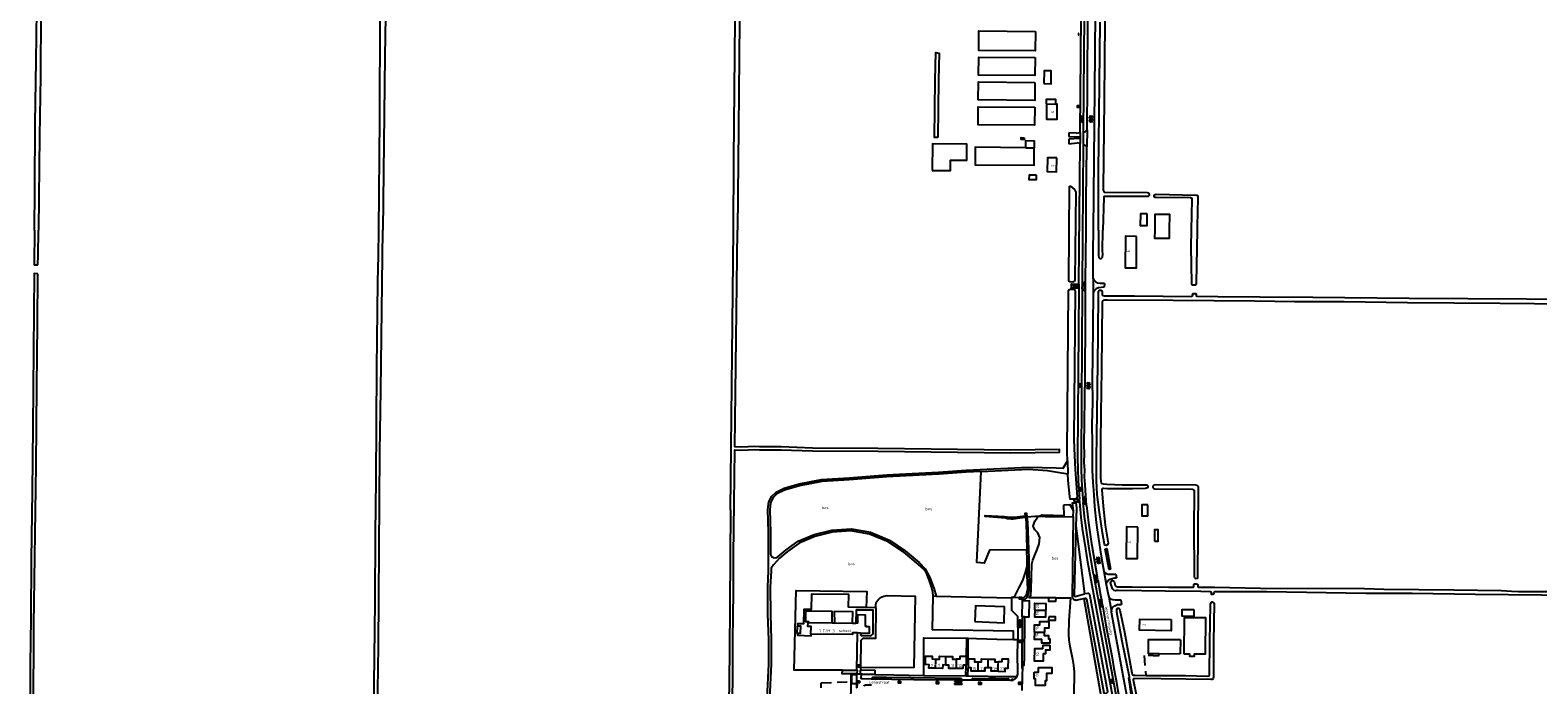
# Model space of a CAD drawing. Extents: x 168875 to 176000, y 513888 to 528000.
# Tile 92 of 106: x 171487 to 172826, y 526596 to 527178. Entities that reach past the tile are written whole.
import ezdxf

# ---------------------------------------------------------------- set-up
doc = ezdxf.new("R2010")
doc.units = 0
doc.header["$MEASUREMENT"] = 0
for name, pattern in [('HIDDEN', [0.8, 0.5, -0.3]), ('LP', [14, 9, -5]), ('SM', [14, 9, -5])]:
    doc.linetypes.add(name, pattern=pattern)
doc.layers.get('0').update_dxf_attribs({"linetype": 'CONTINUOUS'})
for name, color, linetype in [('BIJGEBOUW', 12, 'CONTINUOUS'), ('CULTUURAANDUIDING', 7, 'CONTINUOUS'), ('DAKRAND', 10, 'CONTINUOUS'), ('FUNCTIE_AANDUIDING', 7, 'CONTINUOUS'), ('HEG', 72, 'CONTINUOUS'), ('HEK', 34, 'CONTINUOUS'), ('HOOFDGEBOUW', 1, 'CONTINUOUS'), ('HUISNUMMER', 7, 'CONTINUOUS'), ('INSTEEK_SLOOT', 72, 'CONTINUOUS'), ('KANT_VERHARDING', 252, 'CONTINUOUS'), ('KANT_WATER', 140, 'CONTINUOUS'), ('RIOOLPUT', 7, 'CONTINUOUS'), ('SEMANTIEK', 140, 'CONTINUOUS'), ('SLOOT_GREPPEL', 140, 'CONTINUOUS'), ('sluitlijn_verharding', 7, 'CONTINUOUS'), ('STRAATNAAM', 7, 'CONTINUOUS'), ('TALUD', 34, 'CONTINUOUS'), ('TUSSENMUUR', 12, 'HIDDEN')]:
    doc.layers.add(name, color=color, linetype=linetype)
doc.styles.add('ISOCP', font='ISOCP.shx', dxfattribs={"height": 1.8})

# ---------------------------------------------------------------- blocks, each defined once
blk = doc.blocks.new('Q28')
at = {"color": 0}
blk.add_lwpolyline([(1, 1), (1, -1), (-1, -1), (-1, 1)], close=True, dxfattribs=at)
blk = doc.blocks.new('S026')
at = {"color": 0}
for p, q in [((0, 0), (4.4, 0)), ((0.2, 0.5), (0.2, 0)), ((1.2, 0), (1.2, -0.5)), ((2.2, 0.5), (2.2, 0)), ((3.2, 0), (3.2, -0.5)), ((4.2, 0.5), (4.2, 0))]:
    blk.add_line(p, q, dxfattribs=at)
blk = doc.blocks.new('S024')
at = {"color": 0}
for p, q in [((0, 1.2), (6.7, 1.2)), ((0, 0), (6.7, 0)), ((0.2, 1.2), (0.2, 0)), ((1.2, 1.5), (1.2, 1.2)), ((1.2, 0), (1.2, -1.2)), ((2.3, 1.2), (2.3, 0)), ((3.4, 1.5), (3.4, 1.2)), ((3.4, 0), (3.4, -1.2)), ((4.4, 1.2), (4.4, 0)), ((5.4, 1.5), (5.4, 1.2)), ((5.4, 0), (5.4, -1.2)), ((6.5, 1.2), (6.5, 0)), ((0, -1.2), (6.7, -1.2)), ((0.2, -1.2), (0.2, -1.5)), ((2.3, -1.2), (2.3, -1.5)), ((4.4, -1.2), (4.4, -1.5)), ((6.5, -1.2), (6.5, -1.5))]:
    blk.add_line(p, q, dxfattribs=at)
blk = doc.blocks.new('S012')
at = {"color": 0}
for p, q in [((1.2, 2), (0, 0)), ((1.2, -2), (0, 0)), ((1.4, 0), (0.2, 2)), ((1.4, 0), (0.2, -2))]:
    blk.add_line(p, q, dxfattribs=at)
blk = doc.blocks.new('S014')
at = {"color": 0}
for p, q in [((0, -0.8), (4.2, 1.7)), ((0, 0.6), (1.8, 1.7)), ((5.1, -1.5), (0, 1.4)), ((2.6, -1.5), (0, 0)), ((1.1, -1.5), (6.1, 1.4)), ((6.1, -0.8), (1.9, 1.7)), ((3.5, -1.5), (6.1, 0)), ((6.1, 0.7), (4.4, 1.7))]:
    blk.add_line(p, q, dxfattribs=at)
blk = doc.blocks.new('S016')
at = {"color": 0, "linetype": 'Continuous'}
for points in [[(0, -0.4), (2.6, 1.1)], [(2.6, -1.2), (0, 0.4)], [(5.1, -1.2), (1.1, 1.1)], [(1.1, -1.2), (5.1, 1.1)], [(6.2, -0.4), (3.5, 1.1)], [(3.5, -1.2), (6.2, 0.4)]]:
    blk.add_lwpolyline(points, dxfattribs=at)

msp = doc.modelspace()

# ---------------------------------------------------------------- linework, layer by layer
at = {"layer": 'BIJGEBOUW'}
for points in [[(172288.148, 527053.011), (172304.267, 527052.873), (172304.347, 527062.173), (172318.816, 527062.05), (172318.939, 527076.469), (172288.35, 527076.73), (172288.148, 527053.011)], [(172479.681, 526756.255), (172474.435, 526756.272), (172474.388, 526746.57), (172479.52, 526746.562), (172479.681, 526756.255)], [(172511.73, 526624.008), (172516.64, 526623.984), (172516.631, 526622.014), (172521.061, 526621.994), (172521.07, 526623.964), (172530.989, 526623.919), (172531.136, 526655.768), (172511.877, 526655.857), (172511.73, 526624.008)], [(172508.526, 526636.302), (172480.026, 526636.434), (172479.97, 526624.154), (172489.752, 526624.109)], [(172489.752, 526624.109), (172508.453, 526623.994)], [(172216.074, 526606.164), (172208.197, 526606.229), (172208.268, 526609.539)], [(172208.268, 526609.539), (172221.172, 526609.478)], [(172218.315, 526606.145), (172216.074, 526606.164)], [(172220.205, 526606.129), (172218.315, 526606.145)], [(172221.219, 526606.121), (172220.205, 526606.129)], [(172221.172, 526609.478), (172221.295, 526609.476), (172221.219, 526606.121)], [(172224.254, 526606.066), (172224.292, 526609.493)], [(172225.795, 526606.026), (172224.254, 526606.066)], [(172225.795, 526606.026), (172237.246, 526605.929), (172237.275, 526607.204), (172237.384, 526609.279), (172224.292, 526609.493)]]:
    msp.add_lwpolyline(points, dxfattribs=at)
at = {"layer": 'DAKRAND'}
for points in [[(172379.8, 527176.5), (172379.6, 527159.1), (172329.4, 527159.5), (172329.6, 527177), (172379.8, 527176.5)], [(172389.738, 527112.088), (172389.629, 527112.089), (172389.6, 527112.5), (172389.6, 527116.4), (172397.7, 527116.3), (172397.59, 527112.006)], [(172371.094, 527073.243), (172371.2, 527079.5), (172378.6, 527079.4), (172378.6, 527073.176)], [(172380.5, 527049), (172380.4, 527044.7), (172374.3, 527044.8), (172374.4, 527049.2), (172380.5, 527049)], [(172479, 527014.5), (172473.1, 527014.5), (172472.9, 527004.2), (172478.9, 527004.1), (172479, 527014.5)], [(172486, 527000), (172486.1, 527014.3), (172498.8, 527014.1), (172498.7, 527000)], [(172498.7, 527000), (172498.6, 526992.6), (172485.9, 526992.7), (172486, 527000)], [(172485.587, 526724.051), (172488.817, 526723.982), (172488.784, 526734.03), (172485.501, 526734.001), (172485.587, 526724.051)], [(172397.815, 526673.619), (172397.597, 526670.441), (172391.632, 526670.52), (172391.648, 526673.652)], [(172397.815, 526673.619), (172391.648, 526673.652)], [(172391.535, 526656.795), (172391.471, 526653.81), (172397.585, 526653.679), (172397.601, 526656.712), (172391.535, 526656.795)], [(172520.5, 526663.2), (172520.5, 526657.2), (172510, 526657.4), (172510.1, 526663.3), (172520.5, 526663.2)], [(172168.213, 526642.289), (172168.347, 526648.503)], [(172168.213, 526642.289), (172171.146, 526642.225), (172171.28, 526648.44), (172168.347, 526648.503)]]:
    msp.add_lwpolyline(points, dxfattribs=at)
at = {"layer": 'HEG', "linetype": 'SM'}
msp.add_lwpolyline([(172189.45, 526593.613), (172189.55, 526598.308), (172215.993, 526599.037)], dxfattribs=at)
at = {"layer": 'HEK', "linetype": 'LP'}
msp.add_lwpolyline([(172489.752, 526624.109), (172488.915, 526622.013), (172476.243, 526622.527), (172477.847, 526604.837)], dxfattribs=at)
at = {"layer": 'HOOFDGEBOUW'}
for points in [[(172379.524, 527153.241), (172379.374, 527137.223), (172329.232, 527137.714), (172329.382, 527153.701), (172379.524, 527153.241)], [(172387.289, 527130.123), (172393.678, 527130.063), (172393.785, 527141.463), (172387.395, 527141.523), (172387.289, 527130.123)], [(172379.318, 527131.234), (172379.168, 527115.187), (172329.026, 527115.647), (172329.176, 527131.715), (172379.318, 527131.234)], [(172379.11, 527109.178), (172378.96, 527093.1), (172328.818, 527093.571), (172328.968, 527109.638), (172379.11, 527109.178)], [(172389.738, 527112.088), (172389.59, 527098.539), (172399.078, 527098.45), (172399.106, 527111.99), (172397.59, 527112.006)], [(172389.738, 527112.088), (172397.59, 527112.006)], [(172369.748, 527082.126), (172369.714, 527080.522), (172367.158, 527080.576), (172367.192, 527082.18), (172369.748, 527082.126)], [(172371.094, 527073.243), (172326.242, 527073.646), (172326.096, 527058.15), (172378.628, 527057.686), (172378.772, 527073.174), (172378.6, 527073.176)], [(172371.094, 527073.243), (172378.6, 527073.176)], [(172398.73, 527064.195), (172390.43, 527064.263), (172390.32, 527051.979), (172398.61, 527051.891), (172398.73, 527064.195)], [(172469.65, 526994.501), (172459.65, 526994.599), (172459.55, 526966.599), (172469.55, 526966.501), (172469.65, 526994.501)], [(172470.714, 526736.464), (172460.71, 526736.631), (172460.478, 526708.631), (172470.492, 526708.464), (172470.714, 526736.464)], [(172379.101, 526662.859), (172379.138, 526668.8), (172389.148, 526668.737), (172389.11, 526662.733)], [(172180.679, 526641.511), (172180.31, 526641.515), (172180.388, 526648.254), (172177.712, 526648.285), (172177.752, 526651.762), (172178.165, 526651.757)], [(172178.165, 526651.757), (172199.258, 526651.514)], [(172199.258, 526651.514), (172201.306, 526651.49)], [(172201.306, 526651.49), (172217.197, 526651.307)], [(172217.197, 526651.307), (172220.33, 526651.271)], [(172224.329, 526642.412), (172232.31, 526642.32), (172232.374, 526647.96), (172229.54, 526647.992), (172229.546, 526648.53), (172228.67, 526648.54), (172228.784, 526658.371), (172221.728, 526658.453), (172221.646, 526651.256), (172220.33, 526651.271)], [(172378.821, 526643.313), (172378.856, 526649.593), (172383.802, 526649.573), (172383.816, 526652.743), (172391.616, 526652.71), (172391.59, 526646.64), (172387.85, 526646.656), (172387.834, 526643.226)], [(172379.101, 526662.859), (172379.064, 526656.8), (172389.072, 526656.737), (172389.11, 526662.733)], [(172500.4, 526654.45), (172500.302, 526644.45), (172472.302, 526644.8), (172472.4, 526654.8), (172500.4, 526654.45)], [(172221.781, 526642.442), (172217.278, 526642.494), (172217.26, 526641.089), (172180.679, 526641.511)], [(172224.329, 526642.412), (172221.781, 526642.442)], [(172378.821, 526643.313), (172378.786, 526637.02), (172385.276, 526636.984), (172385.258, 526633.754), (172392.728, 526633.713), (172392.746, 526637.043), (172391.546, 526637.049), (172391.558, 526639.789), (172387.818, 526639.806), (172387.834, 526643.226)], [(172392.452, 526631.669), (172392.418, 526627.18), (172388.596, 526627.209), (172388.572, 526623.911), (172386.69, 526623.926), (172386.64, 526617.347), (172379.024, 526617.405), (172379.11, 526628.795), (172386.466, 526628.74), (172386.49, 526631.714), (172392.452, 526631.669)], [(172508.526, 526636.302), (172508.453, 526623.994)], [(172291.126, 526611.077), (172285.19, 526611.137), (172285.222, 526614.295), (172282.12, 526614.326), (172282.196, 526621.857), (172288.048, 526621.798), (172288.024, 526619.368), (172291.147, 526619.337)], [(172300.08, 526614.003), (172297.368, 526614.031), (172297.336, 526611.014), (172291.126, 526611.077)], [(172291.147, 526619.337), (172294.484, 526619.303), (172294.508, 526621.771), (172300.201, 526621.714)], [(172309.284, 526610.922), (172302.896, 526610.986), (172302.926, 526613.974), (172300.08, 526614.003)], [(172300.201, 526621.714), (172306, 526621.655), (172305.976, 526619.348), (172309.225, 526619.315)], [(172318.232, 526621.499), (172312.736, 526621.554), (172312.712, 526619.28), (172309.225, 526619.315)], [(172318.154, 526613.81), (172315.422, 526613.838), (172315.392, 526610.86), (172309.284, 526610.922)], [(172318.232, 526621.499), (172318.154, 526613.81)], [(172319.96, 526619.497), (172319.872, 526611.636)], [(172328.751, 526608.534), (172322.65, 526608.602), (172322.682, 526611.604), (172319.872, 526611.636)], [(172319.96, 526619.497), (172325.78, 526619.433), (172325.752, 526616.978), (172328.895, 526616.943)], [(172337.753, 526611.488), (172334.952, 526611.519), (172334.918, 526608.465), (172328.751, 526608.534)], [(172328.895, 526616.943), (172331.838, 526616.911), (172331.866, 526619.376), (172337.877, 526619.31)], [(172346.697, 526608.41), (172340.578, 526608.478), (172340.61, 526611.457), (172337.753, 526611.488)], [(172337.877, 526619.31), (172343.8, 526619.245), (172343.774, 526616.828), (172346.823, 526616.793)], [(172346.697, 526608.41), (172352.924, 526608.341), (172352.956, 526611.27), (172355.608, 526611.24), (172355.694, 526619.06), (172349.898, 526619.124), (172349.87, 526616.758), (172346.823, 526616.793)], [(172378.618, 526607.775), (172382.348, 526607.754), (172382.37, 526611.754), (172394.296, 526611.688), (172394.258, 526606.429), (172389.668, 526606.462), (172389.622, 526599.982), (172388.422, 526599.99), (172388.394, 526595.69), (172379.744, 526595.748), (172379.784, 526601.818), (172378.584, 526601.825), (172378.618, 526607.775)]]:
    msp.add_lwpolyline(points, dxfattribs=at)
at = {"layer": 'INSTEEK_SLOOT'}
for points in [[(171490.6, 527000), (171491, 527036.2), (171491.3, 527095.4), (171492.1, 527150), (171492.5, 527195), (171492.9, 527196.1), (171493.4, 527196.7), (171494.4, 527196.9), (171495.5, 527196.4), (171496, 527195.7), (171496.1, 527193.5), (171495.9, 527136.6), (171495, 527083.4), (171494.5, 527029.2), (171494, 527000)], [(171796.4, 527000), (171797.4, 527098.8), (171797.7, 527190.8), (171798.2, 527191.8), (171799.1, 527192.4), (171800.1, 527192.7), (171800.8, 527192.6), (171801.8, 527192.1), (171802.3, 527191), (171802.4, 527189.8), (171801.7, 527154.5), (171800.1, 527000)], [(172111.6, 527000), (172111.9, 527062.8), (172113, 527186.6), (172113.1, 527187.6), (172113.7, 527188.4), (172114.7, 527188.7), (172115.4, 527188.8), (172116.2, 527188.3), (172116.7, 527187.3), (172116.8, 527185.9), (172116.3, 527121.7), (172115.2, 527000)], [(172435.7, 527000), (172435.8, 527052.3), (172436.6, 527129.8), (172437.4, 527184.6)], [(172441.4, 527185.6), (172440.8, 527115.4), (172439.9, 527037.1), (172440, 527035.4), (172440.4, 527034.3), (172440.8, 527033.8), (172479, 527033.4), (172480.2, 527033.1), (172480.9, 527032.1), (172480.9, 527030.9), (172480, 527030), (172479.2, 527029.8), (172444.1, 527029.9), (172442.2, 527030), (172441.1, 527029.9), (172440.5, 527029.5), (172440.4, 527028.9), (172439.7, 527000)], [(172293.179, 527082.295), (172290.179, 527082.325), (172290.7, 527133.224), (172291.244, 527157.608), (172294.234, 527157.107)], [(172294.234, 527157.107), (172293.7, 527133.176), (172293.179, 527082.295)], [(172518.5, 527000), (172519.1, 527027.1), (172519, 527028.1), (172518.2, 527028.5), (172517.4, 527028.6), (172487, 527028.9), (172486.1, 527029.1), (172485.3, 527029.6), (172485.1, 527030.2), (172485.1, 527030.8), (172485.4, 527031.3), (172486, 527031.7), (172486.9, 527031.9), (172522.3, 527031.2), (172523.3, 527031), (172524, 527030.4), (172524.1, 527029.4), (172523.9, 527028.3), (172523.5, 527003.7), (172523.5, 527000)], [(171490.6, 527000), (171490.371, 526969.336), (171493.631, 526969.25)], [(171493.631, 526969.25), (171493.7, 526977.6), (171494, 527000)], [(171794.015, 526466.016), (171793.961, 526461.976), (171791.623, 526461.976), (171791.214, 526466.339), (171791.6, 526496), (171791.9, 526533.6), (171792.1, 526573.8), (171792.5, 526621.1), (171793.1, 526670.1), (171793.5, 526730.8), (171794.1, 526778.4), (171794.7, 526877.6), (171795.6, 526954.3), (171796.2, 526977.4), (171796.4, 527000)], [(171794.015, 526466.016), (171794.4, 526508.7), (171795.4, 526572.2), (171796.1, 526630.6), (171797.4, 526802.9), (171798.3, 526858.2), (171800.1, 527000)], [(172108.946, 526751.873), (172111.6, 527000)], [(172112.054, 526757.623), (172112.67, 526805.067), (172117.792, 526804.849), (172124.563, 526805.051), (172130.104, 526805.447), (172134.656, 526805.15), (172153.976, 526805.05), (172181.575, 526804.15), (172239.788, 526803.75), (172357.8, 526802.35), (172401.125, 526802.874), (172401.095, 526805.374), (172357.8, 526804.85), (172239.812, 526806.25), (172181.625, 526806.65), (172154.024, 526807.55), (172134.744, 526807.65), (172130.096, 526807.953), (172124.437, 526807.549), (172117.808, 526807.351), (172112.702, 526807.568), (172115.2, 527000)], [(172435.7, 527000), (172435.8, 526977.4), (172436, 526975.9), (172437.2, 526974.6), (172438.3, 526974.8), (172439.3, 526976.2), (172439.5, 526978.6), (172439.4, 526981.8), (172439.7, 527000)], [(172523.5, 527000), (172522.7, 526952.9), (172522.5, 526952.2), (172521.9, 526951.3), (172520.6, 526951.2), (172519.6, 526951.3), (172518.8, 526951.8), (172518.7, 526953.1), (172518.2, 526985.4), (172518.5, 527000)], [(171493.566, 526961.355), (171490.312, 526961.44), (171489.8, 526892.9), (171489.2, 526825.4), (171488.4, 526768), (171487.7, 526708), (171487.3, 526655.2), (171486.8, 526614.9), (171486.7, 526588.3)], [(171493.8, 526568.4), (171493.6, 526569.4), (171493, 526570), (171491.9, 526570.1), (171490.7, 526570.1), (171490.2, 526570.2), (171489.8, 526570.4), (171489.7, 526571.2), (171489.6, 526582.8), (171489.6, 526600.7), (171489.9, 526620.4), (171489.9, 526649.7), (171492, 526791.2), (171492.6, 526861.4), (171493.2, 526916.9), (171493.566, 526961.355)], [(172437.6, 526780.3), (172437.9, 526777.1), (172438.2, 526776), (172438.7, 526775.2), (172439.8, 526774.8), (172443.3, 526774.5), (172456.9, 526774.1), (172478.7, 526774), (172479.6, 526773), (172479.7, 526772.2), (172479.4, 526771.4), (172478.5, 526771), (172477.3, 526770.7), (172465.9, 526770.4), (172443.8, 526770.5), (172440.2, 526770.7), (172439.2, 526770.6), (172438.7, 526770.2), (172438.7, 526769.5), (172439.8, 526755), (172441.6, 526738.1), (172444.3, 526722.2), (172443.9, 526720.8), (172442.6, 526720.2), (172441.5, 526720.4), (172441.1, 526721.3), (172439.3, 526731.3), (172436.7, 526749.3), (172434.6, 526765.5), (172434.1, 526777.7), (172434, 526796.7), (172435, 526859.3), (172435.4, 526906.7), (172435.9, 526945.9), (172436, 526946.1), (172436.9, 526946.8), (172437.9, 526946.8), (172438.6, 526946.4), (172439, 526945.4), (172439.1, 526942.8), (172439.6, 526942), (172440.8, 526941.7), (172443, 526941.6), (172467.9, 526941.6), (172518.8, 526941.2), (172519.4, 526941.7), (172519.5, 526942.4), (172519.4, 526943.2), (172520, 526943.7), (172521, 526943.8)], [(172853.2, 526934.3), (172792.6, 526935), (172710.4, 526935.5), (172653.7, 526936.4), (172610.2, 526936.4), (172574.5, 526936.9), (172502.1, 526937.6), (172443.4, 526937.9), (172441.1, 526937.8), (172439.9, 526937.5), (172439.2, 526937), (172439, 526936.3), (172438.5, 526876.2), (172437.9, 526837.3), (172437.7, 526811.3), (172437.6, 526780.3)], [(172521, 526943.8), (172522.2, 526943.7), (172522.6, 526943.1), (172522.7, 526941.8), (172523.1, 526941.4), (172541.8, 526941.1), (172579.2, 526940.9), (172626.3, 526940.5), (172711.9, 526939.6), (172816, 526939), (172875.1, 526938.2)], [(172524.6, 526770.3), (172524.5, 526771.9), (172523.9, 526772.9), (172523.3, 526773.4), (172522.4, 526773.7), (172486, 526773.9), (172484.8, 526773.7), (172484.2, 526772.8), (172484.2, 526771.7), (172484.8, 526770.8), (172485.8, 526770.4), (172518.6, 526770.1), (172519.5, 526770), (172520.2, 526769.6), (172520.7, 526769.1), (172520.6, 526733), (172520.7, 526699.1), (172520.8, 526692.8), (172521.1, 526691.8), (172521.6, 526691), (172522.4, 526690.9), (172523.3, 526691), (172523.9, 526691.4), (172524.1, 526692.7), (172524.6, 526770.3)], [(172108.946, 526751.873), (172107.872, 526625.467), (172106.39, 526507.827), (172105.976, 526461.111), (172101.418, 526461.058), (172100.621, 526460.878), (172100.412, 526460.338), (172100.395, 526459.545), (172100.728, 526458.895), (172101.219, 526458.686), (172130.437, 526458.418), (172132.272, 526458.528), (172132.727, 526458.964), (172132.665, 526460.748), (172131.832, 526461.162), (172110.039, 526461.175), (172109.396, 526461.238), (172109.74, 526508.137), (172110.45, 526560.21), (172110.909, 526604.763), (172110.889, 526636.244), (172111.405, 526678.808), (172111.614, 526711.678), (172112.054, 526757.623)], [(172538.4, 526678.6), (172538.1, 526678.1), (172538.2, 526677.5), (172537.9, 526677), (172537.5, 526676.6), (172536.8, 526676.5), (172536.2, 526676.7), (172536.2, 526677.5), (172536.1, 526678.2), (172535.8, 526678.8), (172535, 526679.1), (172526.8, 526679.4), (172494.9, 526679.6), (172453.4, 526680.1), (172451.8, 526680.2), (172450.9, 526680), (172449.8, 526680.3), (172449, 526680.8), (172448.3, 526681.7), (172447, 526685.2), (172446.5, 526686.9), (172446.8, 526687.9), (172447.3, 526688.7), (172448.1, 526688.9), (172448.9, 526688.7), (172449.8, 526688), (172450.6, 526684.7), (172451.1, 526684.1), (172452.8, 526683.5), (172465.8, 526683.3), (172498.2, 526683.2), (172519.6, 526683), (172520.2, 526683.1), (172520.5, 526683.6), (172520.5, 526684.8), (172520.6, 526685.5), (172521.4, 526686), (172522.7, 526686), (172523.6, 526685.7), (172524, 526685.1), (172524, 526683.7), (172524.2, 526683.2), (172524.9, 526683), (172538.9, 526683), (172579.8, 526682.3), (172672, 526682), (172689.2, 526681.3), (172751.6, 526680.7), (172793.7, 526680.1), (172802.8, 526679.7)], [(172802.8, 526679.7), (172809, 526679.3), (172836, 526679.3), (172906.9, 526678.5), (172907.9, 526678.3), (172908.7, 526677.7), (172908.8, 526676.8), (172908.6, 526675.8), (172907.7, 526675.2), (172906.1, 526675), (172904.2, 526674.9), (172877.2, 526675.4), (172829.2, 526676.1), (172770.3, 526676.7), (172714.3, 526677.5), (172689.3, 526677.6), (172673.2, 526677.4), (172585.2, 526678.9), (172540.4, 526679), (172539.1, 526678.9), (172538.4, 526678.6)], [(172463.465, 526602.147), (172463.2, 526603.6), (172456.8, 526635.3), (172452, 526660.9), (172452, 526662.6), (172452.1, 526663.8), (172452.6, 526664.4), (172453.3, 526664.5), (172453.8, 526664.4), (172454.2, 526663.9), (172454.7, 526662.7), (172458.9, 526643.3), (172465.5, 526607.2), (172465.8, 526605.9), (172466.1, 526605.4), (172466.9, 526605), (172468.5, 526604.9), (172477.847, 526604.837)], [(172477.847, 526604.837), (172513, 526604.6), (172532.5, 526604.2), (172534.1, 526604.5), (172534.5, 526605.1), (172534.7, 526635.1), (172535.2, 526667.2), (172535.4, 526668.7), (172536, 526669.6), (172536.8, 526670), (172537.5, 526669.9), (172538.1, 526669.5), (172538.4, 526668.9), (172538, 526634.3), (172537.9, 526603.4), (172537.7, 526602.1), (172537.4, 526601.5), (172536.7, 526601.2), (172535.7, 526601.2), (172491.6, 526601.8), (172467.2, 526602), (172466.8, 526601.6), (172466.7, 526600.8), (172466.9, 526599.4), (172470.8, 526580.6)], [(172494.63, 526438.485), (172493.3, 526444), (172483.7, 526497.4), (172474.3, 526542.8), (172463.465, 526602.147)]]:
    msp.add_lwpolyline(points, dxfattribs=at)
at = {"layer": 'KANT_VERHARDING'}
for points in [[(172431.4, 527000), (172432.8, 527156.6), (172434.3, 527351.8), (172435.5, 527491.8)], [(172419.5, 527086.66), (172420.36, 527189.89)], [(172422.5, 527087.39), (172423.37, 527190.09)], [(172425.6, 527088.77), (172425.9, 527130.2), (172426.2, 527190.01)], [(172409.463, 527083.161), (172418.3, 527083), (172418.7, 527082.8), (172418.9, 527082.3), (172418.9, 527081.9), (172418.7, 527081.5), (172418.3, 527081.4), (172409.439, 527080.863)], [(172416.3, 527086.24), (172409.497, 527086.378)], [(172416.3, 527086.24), (172419.5, 527086.66)], [(172419.5, 527086.66), (172419.4, 527077.09)], [(172422.4, 527076.25), (172422.5, 527087.39)], [(172409.396, 527076.749), (172416.93, 527077.44)], [(172419.4, 527077.09), (172416.93, 527077.44)], [(172418.44, 526952.18), (172419.4, 527077.09)], [(172421.47, 526952.08), (172422.4, 527076.25)], [(172425.38, 527074.17), (172422.4, 527076.25)], [(172424.8, 527000), (172424.9, 527012.5), (172424.9, 527026.8), (172425.38, 527074.17)], [(172424.34, 526954.95), (172424.8, 527000)], [(172431.1, 526957.2), (172431.2, 526981.7), (172431.4, 527000)], [(172418.38, 526948.46), (172411.88, 526948.43), (172411.94, 526952.27), (172418.44, 526952.18)], [(172418.38, 526948.46), (172417.28, 526797.68), (172417.452, 526787.804), (172417.73, 526777.93), (172418.2, 526769.579), (172418.85, 526761.24)], [(172418.44, 526952.18), (172418.38, 526948.46)], [(172421.41, 526947.99), (172420.3, 526798.68), (172420.457, 526788.398), (172420.77, 526778.12), (172421.231, 526769.834), (172421.87, 526761.56)], [(172421.41, 526947.99), (172421.47, 526952.08)], [(172421.41, 526947.99), (172424.22, 526945.22)], [(172424.34, 526954.95), (172421.47, 526952.08)], [(172424.49, 526764.55), (172424.186, 526769.514), (172424.017, 526773.914), (172423.467, 526781.119), (172423.509, 526787.115), (172423.156, 526793.717), (172423.211, 526801.712), (172423.065, 526809.31), (172423.8, 526870.7), (172424.2, 526920.6), (172424.22, 526945.22)], [(172424.22, 526945.22), (172424.34, 526954.95)], [(172440.971, 526949.5), (172435.8, 526948.8), (172433.7, 526948), (172432, 526946.3), (172431, 526944.3)], [(172441.066, 526952.759), (172437.7, 526952.8), (172435.3, 526953.1), (172433.5, 526954.1), (172431.8, 526955.7), (172431.1, 526957.2)], [(172431, 526944.3), (172430.4, 526886.1), (172430.281, 526868.776), (172430.33, 526847.186), (172429.994, 526827.801), (172430.07, 526810.008), (172430.307, 526786.817), (172430.633, 526776.217), (172431.556, 526765.21), (172432.18, 526754.58)], [(172141.4, 526584.5), (172142.8, 526614.8), (172142.9, 526636.3), (172142.1, 526659.2), (172142.1, 526683.1), (172142.698, 526697.55), (172142.7, 526705.8), (172142.5, 526713.5), (172142.5, 526731.5), (172142, 526752), (172142.8, 526759), (172145.5, 526764), (172149.3, 526767.5), (172156.4, 526770.9), (172169.9, 526774.9), (172189.8, 526778.7), (172214.2, 526780.3), (172247.7, 526782.9), (172270.4, 526784.1), (172293.7, 526785.2), (172318.1, 526787.1), (172373.7, 526789.7), (172398.17, 526788.97)], [(172331.551, 526785.825), (172318.2, 526785.2), (172293.8, 526783.4), (172247.8, 526781), (172214.4, 526778.5), (172189.9, 526776.8), (172170.2, 526773.1), (172156.9, 526769.1), (172150, 526765.9), (172146.7, 526762.7), (172144.5, 526758.1), (172143.9, 526751.8), (172144.4, 526731.5), (172144.3, 526712), (172145.3, 526710.4), (172147.1, 526709.4), (172149.2, 526709.3), (172151.105, 526710.3), (172158.3, 526716.4), (172169, 526724), (172183.3, 526730), (172198.9, 526733.6), (172216.2, 526734.8), (172233.2, 526732), (172250, 526724.9), (172264.1, 526715.5), (172276.522, 526705.007), (172281.746, 526699.522), (172285.807, 526691.692), (172289.544, 526682.32), (172291.512, 526675.237)], [(172331.551, 526785.825), (172373.7, 526787.8), (172390.545, 526786.654), (172399.43, 526785.31)], [(172398.17, 526788.97), (172404.34, 526788.71), (172408.14, 526795.21)], [(172399.43, 526785.31), (172408.69, 526783.77)], [(172418.85, 526761.24), (172413.85, 526760.83), (172414.06, 526758.36), (172419.08, 526758.81)], [(172419.08, 526758.81), (172418.85, 526761.24)], [(172448.41, 526585.76), (172426.46, 526705.21), (172424.46, 526717.06), (172421.72, 526735.28), (172420.426, 526745.309), (172419.08, 526758.81)], [(172424.49, 526764.55), (172421.87, 526761.56)], [(172421.87, 526761.56), (172422.18, 526758.13)], [(172422.18, 526758.13), (172425.19, 526755.65)], [(172431.35, 526694.71), (172427.47, 526717.55), (172424.73, 526735.68), (172423.447, 526745.761), (172422.18, 526758.13)], [(172425.19, 526755.65), (172424.49, 526764.55)], [(172368.141, 526670.771), (172372.171, 526673.704), (172373.4, 526676.1), (172374.5, 526681.7), (172374.5, 526687.3), (172374.2, 526695.2), (172374.2, 526708.7), (172373.1, 526740.9), (172372.532, 526745.543)], [(172372.532, 526745.543), (172372.182, 526748.468), (172370.455, 526748.453), (172371.4, 526740.7), (172372.249, 526716.177)], [(172425.19, 526755.65), (172426.996, 526740.168), (172429.324, 526723.507), (172432.542, 526704.289), (172434.72, 526692.42)], [(172432.18, 526754.58), (172433.718, 526740.523), (172434.523, 526733.99), (172437.225, 526716.227), (172438.821, 526707.191), (172440.437, 526697.226)], [(172288.833, 526675.296), (172288.7, 526678.8), (172287.5, 526683.3), (172285.5, 526689.5), (172282.9, 526695.4), (172280.5, 526699.1), (172275.901, 526703.301), (172262.9, 526714.1), (172249, 526723.4), (172232.4, 526730.3), (172215.9, 526733), (172199.1, 526731.8), (172183.7, 526728.2), (172169.8, 526722.3), (172159.4, 526714.9), (172152.4, 526708.9), (172149.7, 526706), (172147.1, 526702.9), (172145.1, 526699.9), (172144.9, 526697.501), (172144.2, 526683), (172144.3, 526659.2), (172145, 526636.4), (172144.9, 526614.8), (172143.6, 526584.4)], [(172372.483, 526701.44), (172372.465, 526707.372), (172372.249, 526716.177)], [(172368.16, 526672.816), (172371.7, 526676.4), (172372.9, 526681.7), (172372.8, 526687.2), (172372.563, 526693.512), (172372.499, 526696.381), (172372.483, 526701.44)], [(172431.35, 526694.71), (172432.91, 526686.2)], [(172434.72, 526692.42), (172431.35, 526694.71)], [(172435.24, 526689.54), (172434.72, 526692.42)], [(172440.437, 526697.226), (172442.666, 526685.346)], [(172440.437, 526697.226), (172441.419, 526696.141), (172442.743, 526695.267), (172444.422, 526694.734), (172445.762, 526694.606), (172447.303, 526694.573), (172451.091, 526694.671)], [(172442.666, 526685.346), (172443.325, 526687.645), (172444.45, 526689.064), (172446.018, 526690.323), (172447.822, 526690.931), (172450.168, 526691.327), (172451.708, 526691.381)], [(172229.374, 526664.94), (172220.327, 526665.032), (172213.718, 526665.323), (172213.858, 526676.46), (172180.844, 526676.921), (172180.553, 526663.35), (172174.139, 526663.437), (172173.862, 526650.562), (172168.394, 526650.683), (172168.347, 526648.503)], [(172432.91, 526686.2), (172435.24, 526689.54)], [(172432.91, 526686.2), (172435.44, 526672.45)], [(172435.24, 526689.54), (172437.557, 526676.133), (172438.74, 526670.29)], [(172442.666, 526685.346), (172444.284, 526676.735), (172444.881, 526674.433)], [(172237.879, 526664.854), (172237.691, 526637.554), (172226.452, 526637.596), (172224.67, 526635.696), (172224.316, 526611.679)], [(172237.879, 526664.854), (172229.374, 526664.94)], [(172326.039, 526652.549), (172351.892, 526651.602), (172352.408, 526665.693), (172326.555, 526666.64), (172326.039, 526652.549)], [(172358.579, 526673.749), (172358.488, 526662.66), (172363.972, 526657.395), (172364.044, 526636.53)], [(172360.253, 526673.912), (172358.581, 526673.948), (172358.579, 526673.749)], [(172368.168, 526673.743), (172360.253, 526673.912)], [(172368.014, 526656.87), (172368.141, 526670.771)], [(172368.141, 526670.771), (172368.16, 526672.816)], [(172368.16, 526672.816), (172368.168, 526673.743)], [(172435.44, 526672.45), (172436.95, 526664.33)], [(172438.74, 526670.29), (172435.44, 526672.45)], [(172436.95, 526664.33), (172439.21, 526667.49)], [(172436.95, 526664.33), (172451.449, 526585.964), (172452.01, 526582.58), (172452.887, 526576.117), (172453.65, 526569.64), (172454.17, 526563.776), (172454.53, 526557.9), (172454.76, 526547.66), (172453.495, 526467.848)], [(172439.21, 526667.49), (172438.74, 526670.29)], [(172439.21, 526667.49), (172442.665, 526647.674), (172447.542, 526622.304), (172449.487, 526610.971), (172451.493, 526600.186), (172452.991, 526591.202), (172454.566, 526583.509), (172455.716, 526576.819), (172457.678, 526561.657), (172458.36, 526554.032), (172458.509, 526547.066), (172458.609, 526527.086)], [(172444.881, 526674.433), (172446.49, 526672.907), (172448.561, 526672.066), (172450.544, 526671.776), (172455.53, 526671.902)], [(172447.336, 526661.35), (172447.681, 526663.531), (172448.664, 526665.3), (172450.334, 526666.657), (172452.692, 526667.6), (172456.31, 526667.742)], [(172199.258, 526651.514), (172199.265, 526661.604), (172175.594, 526661.717), (172175.597, 526652.615), (172178.182, 526652.56), (172178.165, 526651.757)], [(172217.197, 526651.307), (172217.412, 526661.315), (172201.101, 526661.417), (172201.306, 526651.49)], [(172224.329, 526642.412), (172224.429, 526640.675), (172224.777, 526640.668), (172224.816, 526640.17), (172233.416, 526639.985), (172235.493, 526641.731), (172235.573, 526652.422), (172235.493, 526662.569), (172220.423, 526662.595), (172220.33, 526651.271)], [(172368.014, 526656.87), (172367.597, 526611.247), (172368.408, 526611.242)], [(172370.154, 526656.856), (172368.014, 526656.87)], [(172370.154, 526656.856), (172369.757, 526617.346)], [(172465.173, 526527.496), (172465.346, 526541.251), (172465.263, 526546.625), (172464.886, 526556.878), (172464.369, 526562.907), (172463.705, 526569.039), (172462.812, 526576.072), (172461.762, 526582.759), (172458.963, 526598.335), (172447.637, 526659.155), (172447.336, 526661.35)], [(172168.213, 526642.289), (172168.272, 526640.39), (172180.647, 526639.975), (172180.679, 526641.511)], [(172221.172, 526609.478), (172221.781, 526642.442)], [(172319.96, 526619.497), (172320.089, 526637.34), (172320.085, 526637.412), (172318.556, 526637.446), (172318.232, 526621.499)], [(172363.968, 526615.743), (172363.946, 526620.368), (172364.044, 526636.53)], [(172224.316, 526611.679), (172224.292, 526609.493)], [(172317.945, 526604.327), (172318.154, 526613.81)], [(172319.735, 526604.307), (172319.872, 526611.636)], [(172363.968, 526615.743), (172363.784, 526605.799)], [(172368.108, 526591.244), (172368.447, 526613.805), (172369.663, 526613.839), (172369.757, 526617.346)], [(172215.787, 526572.021), (172215.975, 526605.789), (172220.81, 526605.71), (172220.821, 526606.124)], [(172220.82, 526605.188), (172216.463, 526605.234), (172216.425, 526597.506), (172221.23, 526597.51), (172221.254, 526597.02), (172220.819, 526596.998), (172220.78, 526593.991), (172221.218, 526594.02), (172221.212, 526593.687)], [(172220.82, 526605.188), (172220.715, 526597.51)], [(172221.254, 526597.02), (172221.218, 526594.02)], [(172233.982, 526601.444), (172226.027, 526601.599), (172225.283, 526601.714), (172225.091, 526602.017), (172225.177, 526606.037), (172225.795, 526606.026)], [(172225.795, 526606.026), (172237.156, 526605.736), (172237.152, 526605.535), (172253.955, 526605.174), (172280.606, 526604.852)], [(172233.982, 526601.444), (172235.462, 526603.235), (172247.345, 526603.08), (172290.259, 526602.751), (172313.378, 526602.405), (172315.178, 526600.577)], [(172315.178, 526600.577), (172271.817, 526600.912), (172252.13, 526601.285), (172233.982, 526601.444)], [(172280.606, 526604.852), (172317.945, 526604.327)], [(172322.254, 526600.49), (172315.178, 526600.577)], [(172317.945, 526604.327), (172319.735, 526604.307)], [(172319.735, 526604.307), (172355.732, 526603.906), (172363.205, 526603.787)], [(172322.254, 526600.49), (172324.017, 526602.225), (172355.544, 526601.997), (172357.11, 526600.191)], [(172357.612, 526600.187), (172322.254, 526600.49)], [(172359.806, 526600.597), (172359.48, 526601.526), (172358.659, 526601.26), (172358.868, 526600.33), (172357.612, 526600.187)], [(172358.868, 526600.33), (172359.806, 526600.597)], [(172227.176, 526595.439), (172227.591, 526595.695), (172228.897, 526596.312), (172230.442, 526596.479), (172234.057, 526596.401)]]:
    msp.add_lwpolyline(points, dxfattribs=at)
for points in [[(172422.5, 527087.39, 0.25356076), (172425.6, 527088.77)], [(172363.784, 526605.799, -0.28061763), (172359.806, 526600.597)]]:
    msp.add_lwpolyline(points, format="xyb", dxfattribs=at)
at = {"layer": 'KANT_WATER'}
for points in [[(172409.29, 526955.27), (172410.15, 527039.13)], [(172410.15, 527039.13), (172411.028, 527039.083), (172414.42, 527036.1), (172415.153, 527035.063), (172415.59, 527033.87), (172414.91, 526955.54)], [(172408.14, 526795.21), (172407.94, 526802.89), (172409.14, 526946.37)], [(172413.01, 526953.83), (172410.34, 526954.12)], [(172410.78, 526947.77), (172413.62, 526947.68)], [(172414.98, 526945.88), (172413.98, 526814.88), (172414.09, 526806.131), (172414.918, 526787.527), (172416.8, 526763.18)], [(172408.14, 526795.21), (172408.69, 526783.77)], [(172414.8, 526761.17), (172410.67, 526761.17), (172410.28, 526763.67), (172408.92, 526777.71), (172408.69, 526783.77)], [(172413.51, 526750.94), (172412.69, 526757.89), (172415.78, 526758.09), (172416.24, 526753.64), (172416.259, 526752.278), (172415.59, 526737.52)], [(172370.584, 526746.41), (172370.608, 526745.307), (172367.96, 526744.717), (172359.925, 526743.448), (172358.481, 526743.379), (172354.862, 526743.905), (172353.228, 526744.238), (172335.11, 526745.871), (172335.08, 526746.816), (172352.368, 526745.898), (172356.88, 526745.254), (172358.719, 526745.164), (172360.56, 526745.224), (172363.45, 526745.46), (172370.584, 526746.41)], [(172413.425, 526745.504), (172412.31, 526674.59)], [(172413.425, 526745.504), (172413.51, 526750.94)], [(172415.59, 526737.52), (172414.31, 526675.47), (172414.637, 526674.992), (172415.18, 526674.79), (172423.38, 526677.16)], [(172446.457, 526699.164), (172445.357, 526698.888), (172441.762, 526716.77), (172443.117, 526717.339), (172446.457, 526699.164)], [(172426.23, 526677.5), (172423.38, 526677.16)], [(172416.81, 526671.82), (172422.72, 526672.92)], [(172422.72, 526672.92), (172424.05, 526673.35)], [(172425.01, 526672.84), (172440.54, 526589.41), (172442.68, 526588.6), (172443.99, 526590.22), (172428, 526676.54)]]:
    msp.add_lwpolyline(points, dxfattribs=at)
for points in [[(172409.14, 526946.37, -0.23289745), (172410.78, 526947.77)], [(172410.34, 526954.12, -0.35723731), (172409.29, 526955.27)], [(172414.91, 526955.54, -0.21273626), (172413.01, 526953.83)], [(172413.62, 526947.68, -0.2519491), (172414.98, 526945.88)], [(172416.8, 526763.18, -0.29925251), (172414.8, 526761.17)], [(172428, 526676.54, 0.38533481), (172426.23, 526677.5)], [(172412.31, 526674.59, 0.42888668), (172416.81, 526671.82)], [(172424.05, 526673.35, -0.5522722), (172425.01, 526672.84)]]:
    msp.add_lwpolyline(points, format="xyb", dxfattribs=at)
at = {"layer": 'SLOOT_GREPPEL'}
for points in [[(172372.532, 526745.543), (172379.1, 526746.2), (172382.887, 526746.039)], [(172382.887, 526746.039), (172388.5, 526745.8), (172413.425, 526745.504)]]:
    msp.add_lwpolyline(points, dxfattribs=at)
at = {"layer": 'sluitlijn_verharding'}
for points in [[(172409.439, 527080.863), (172409.396, 527076.749)], [(172409.497, 527086.378), (172409.463, 527083.161)], [(172425.6, 527088.77), (172425.38, 527074.17)], [(172431.1, 526957.2), (172431, 526944.3)], [(172441.066, 526952.759), (172440.971, 526949.5)], [(172451.091, 526694.671), (172451.708, 526691.381)], [(172444.881, 526674.433), (172447.336, 526661.35)], [(172455.53, 526671.902), (172456.31, 526667.742)], [(172221.219, 526606.121), (172224.254, 526606.066)]]:
    msp.add_lwpolyline(points, dxfattribs=at)
at = {"layer": 'TALUD'}
for points in [[(172418.39, 527174.5), (172418.04, 527174.51), (172417.92, 527173.38), (172418.32, 527173.38), (172418.39, 527174.5)], [(172372.249, 526716.177), (172338.991, 526715.848), (172334.317, 526704.314), (172327.619, 526705.104), (172331.551, 526785.825)], [(172391.648, 526673.652), (172374.23, 526673.686), (172375.734, 526675.969), (172376.036, 526680.785), (172376.476, 526703.604), (172377.349, 526707.167), (172379.084, 526711.556), (172381.331, 526716.581), (172383.08, 526721.615), (172383.547, 526727.126), (172381.994, 526731.238), (172379.17, 526734.084), (172377.646, 526737.2), (172379.232, 526741.592), (172381.754, 526745.566), (172382.887, 526746.039)], [(172382.887, 526746.039), (172385.719, 526747.221), (172405.206, 526746.804), (172404.88, 526756.08)], [(172404.88, 526756.08), (172410.29, 526756.6), (172413.51, 526750.94)], [(172415.59, 526737.52), (172423.38, 526677.16)], [(172360.253, 526673.912), (172361.913, 526676.215), (172365.239, 526682.907), (172367.15, 526686.198), (172368.871, 526689.892), (172370.418, 526694.309), (172370.906, 526696.004), (172372.483, 526701.44)], [(172208.268, 526609.539), (172165.322, 526609.566), (172167.139, 526680.248), (172229.884, 526679.301), (172229.374, 526664.94)], [(172237.879, 526664.854), (172238.087, 526667.585), (172238.685, 526669.96), (172240.021, 526671.971), (172242.25, 526673.863), (172244.965, 526675.197), (172248.06, 526675.727), (172272.914, 526675.144), (172271.601, 526611.662), (172237.632, 526611.541), (172224.316, 526611.679)], [(172360.366, 526636.59), (172360.425, 526644.018), (172288.239, 526645.32), (172288.833, 526675.296)], [(172288.833, 526675.296), (172291.512, 526675.237)], [(172291.512, 526675.237), (172358.579, 526673.749)], [(172370.154, 526656.856), (172374.277, 526656.801), (172374.48, 526670.872), (172368.141, 526670.771)], [(172397.815, 526673.619), (172410.895, 526673.621), (172409.369, 526653.513), (172409.151, 526641.035), (172409.393, 526636.106), (172410.323, 526630.765), (172412.812, 526619.322), (172413.688, 526613.782), (172414.105, 526607.706), (172414.085, 526602.137), (172413.686, 526583.561)], [(172422.72, 526672.92), (172438.546, 526583.272)], [(172280.606, 526604.852), (172280.723, 526638.125), (172318.515, 526637.808), (172345.351, 526636.834), (172360.366, 526636.59)], [(172360.366, 526636.59), (172364.044, 526636.53)], [(172463.465, 526602.147), (172462.378, 526602.19), (172463.214, 526597.1), (172465.212, 526583.628), (172467.633, 526569.004), (172469.695, 526553.839), (172471.113, 526541.126), (172471.638, 526535.446), (172471.756, 526527.088), (172470.939, 526511.278), (172470.926, 526461.253), (172481.471, 526461.031), (172481.863, 526455.018)]]:
    msp.add_lwpolyline(points, dxfattribs=at)
at = {"layer": 'TUSSENMUUR'}
for points in [[(172379.101, 526662.859), (172389.11, 526662.733)], [(172378.821, 526643.313), (172387.834, 526643.226)], [(172291.126, 526611.077), (172291.147, 526619.337)], [(172300.08, 526614.003), (172300.201, 526621.714)], [(172309.225, 526619.315), (172309.284, 526610.922)], [(172328.751, 526608.534), (172328.895, 526616.943)], [(172337.753, 526611.488), (172337.877, 526619.31)], [(172346.697, 526608.41), (172346.823, 526616.793)]]:
    msp.add_lwpolyline(points, dxfattribs=at)

# ---------------------------------------------------------------- block references
at = {"layer": 'RIOOLPUT'}
for p in [(172418.24, 527109.829), (172366.666, 526673.329), (172366.501, 526635.133), (172222.903, 526613.071), (172222.611, 526599.069), (172259.04, 526598.799), (172292.75, 526598.323), (172330.439, 526597.861), (172366.028, 526597.731)]:
    msp.add_blockref('Q28', p, dxfattribs=at)
at = {"layer": 'SEMANTIEK'}
for name, p, rotation in [('S016', (172420.99, 527101.875), 270.97876206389), ('S014', (172428.892, 527101.681), 270), ('S026', (172412.964, 526950.519), 0.7812576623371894), ('S026', (172422.962, 526952.449), 270.9379098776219), ('S014', (172427.007, 526858.927), 90), ('S012', (172418.578, 526862.22), 358.7875029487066), ('S012', (172418.942, 526769.873), 4.396706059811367), ('S026', (172414.535, 526759.561), 4.772294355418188), ('S026', (172423.285, 526761.753), 272.8663073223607), ('S014', (172435, 526709.932), 280.0026907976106), ('S026', (172433.366, 526692.665), 276.7083153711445), ('S026', (172437.135, 526670.81), 282.4440507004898), ('S024', (172366.343, 526647.496), 87.99773940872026), ('S024', (172314.613, 526597.956), 179.4152368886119), ('S026', (172339.284, 526603.292), 356.9995486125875), ('S012', (172446.922, 526599.386), 8.06936675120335)]:
    msp.add_blockref(name, p, dxfattribs=dict(at, rotation=rotation))

# ---------------------------------------------------------------- texts
at = {"layer": 'CULTUURAANDUIDING', "style": 'ISOCP'}
for p in [(172190.051, 526752.447), (172282.037, 526751.425), (172213.323, 526702.618), (172394.215, 526707.567)]:
    msp.add_text('bos', height=2.5, dxfattribs=at).set_placement(p)
at = {"layer": 'FUNCTIE_AANDUIDING', "style": 'ISOCP'}
for s, rotation, p in [('5', 269.878611, (172393.806, 527105.827)), ('3', 269.441153, (172393.694, 527058.459)), ('school', 359.829622, (172205.151, 526643.299))]:
    msp.add_text(s, height=2.5, rotation=rotation, dxfattribs=at).set_placement(p)
at = {"layer": 'HUISNUMMER', "style": 'ISOCP'}
for s, rotation, p in [('6', 89.79717, (172463.792, 526980.319)), ('4', 89.522546, (172464.485, 526721.939)), ('20', 89.643173, (172382.87, 526664.323)), ('18', 89.651135, (172382.749, 526658.215)), ('2', 89.440203, (172477.338, 526648.799)), ('16', 89.683586, (172382.506, 526645.215)), ('14', 89.683586, (172382.496, 526638.953)), ('10', 89.570006, (172382.919, 526621.897)), ('8', 89.675473, (172382.461, 526603.761))]:
    msp.add_text(s, height=2.5, rotation=rotation, dxfattribs=at).set_placement(p)
for s, p in [('1 T/M 3', (172187.611, 526643.133)), ('7', (172286.835, 526612.322)), ('9', (172293.273, 526612.594)), ('11', (172305.057, 526612.22)), ('13', (172311.096, 526612.202)), ('15', (172323.788, 526609.606)), ('17', (172330.959, 526609.595)), ('19', (172342.24, 526609.59)), ('21', (172348.406, 526609.493))]:
    msp.add_text(s, height=2.5, dxfattribs=at).set_placement(p)
at = {"layer": 'STRAATNAAM', "style": 'ISOCP'}
for s, rotation, p in [('Westerringweg', 280.545483, (172441.434, 526665.537)), ('Leliestraat', 359.139938, (172232.026, 526597.606))]:
    msp.add_text(s, height=2.5, rotation=rotation, dxfattribs=at).set_placement(p)

doc.saveas('drawing.dxf')
